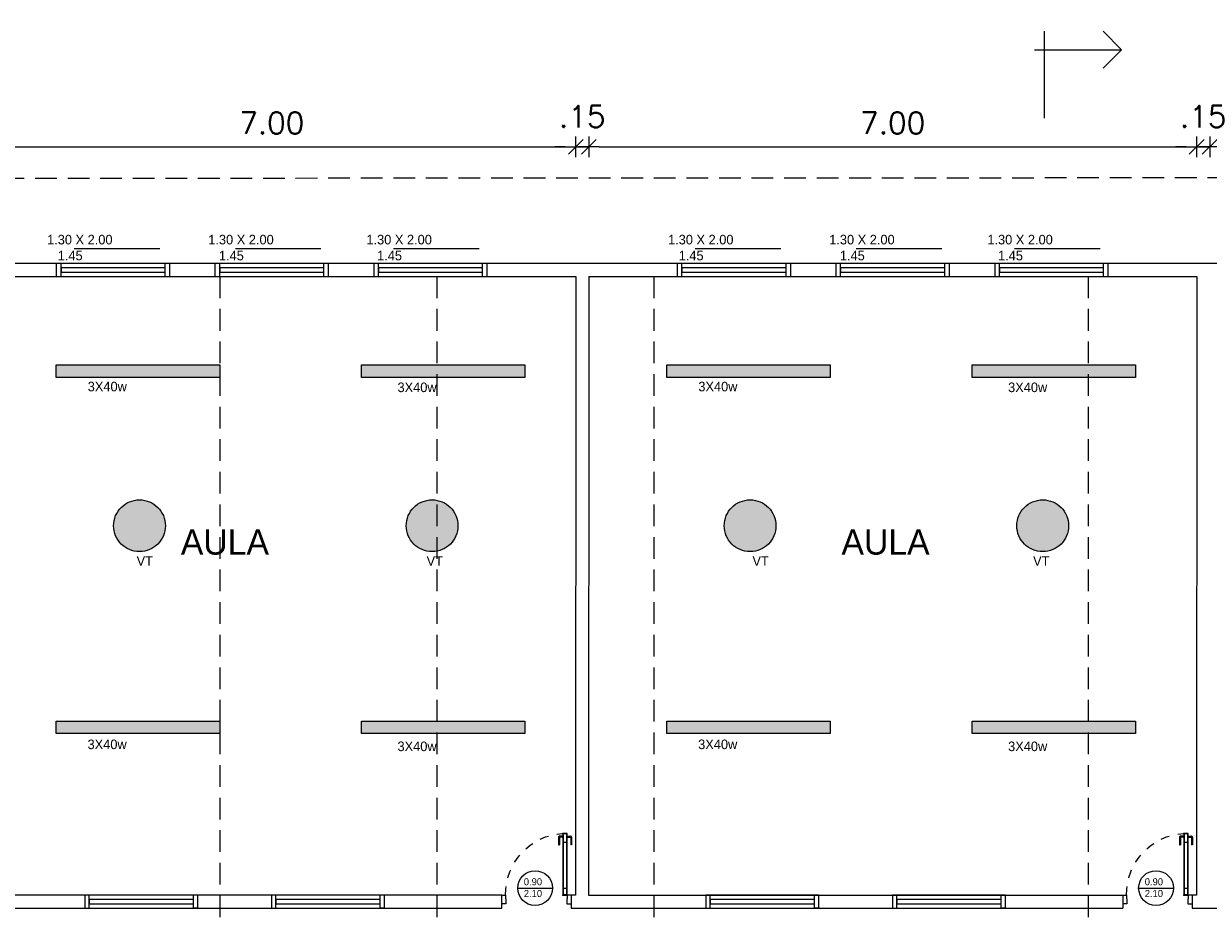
# Model space of a CAD drawing. Header units: millimetres. Extents: x 2426 to 2846, y 395 to 617.
# Tile 47 of 58: x 2659 to 2672, y 491 to 501. Entities that reach past the tile are written whole.
import ezdxf

# ---------------------------------------------------------------- set-up
doc = ezdxf.new("R2010")
doc.units = ezdxf.units.MM
for name, pattern in [('ACAD_ISO04W100', [30, 24, -3, 0, -3]), ('DASHED2', [0.375, 0.25, -0.125]), ('HIDDEN', [0.375, 0.25, -0.125])]:
    doc.linetypes.add(name, pattern=pattern)
for name, color, linetype in [('Abertura', 2, 'Continuous'), ('Cotas', 3, 'Continuous'), ('FOLHA', 2, 'Continuous'), ('PAREDE', 6, 'Continuous')]:
    doc.layers.add(name, color=color, linetype=linetype)
doc.styles.add('SIMPLEX_8', font='simplex.shx')
doc.dimstyles.new('08', dxfattribs={"dimtxt": 0.25, "dimasz": 0.12, "dimexe": 0, "dimexo": 0, "dimgap": 0.15, "dimtad": 1, "dimzin": 4, "dimdsep": 46, "dimtxsty": 'SIMPLEX_8', "dimblk1": 'D', "dimblk2": 'D', "dimsah": 1, "dimcen": 0.09, "dimse1": 1, "dimse2": 1, "dimclre": 256, "dimclrt": 2, "dimadec": 0, "dimazin": 0, "dimtfac": 1, "dimtmove": 2, "dimatfit": 3, "dimldrblk": 'D', "dimfxl": 1, "dimtolj": 1, "dimtzin": 0, "dimarcsym": 0})

# ---------------------------------------------------------------- blocks, each defined once
blk = doc.blocks.new('puerta70 05')
at = {"color": 1, "linetype": 'Continuous'}
blk.add_line((71.829, 18.746), (71.829, 18.706), dxfattribs=at)
at = {"color": 1, "linetype": 'DASHED2', "ltscale": 0.01}
blk.add_lwpolyline([(71.199, 18.751, -0.402216), (71.909, 19.411, -0.402216)], format="xyb", dxfattribs=at)
at = {"color": 2, "linetype": 'Continuous'}
for points in [[(71.909, 19.411), (71.954, 19.411), (71.954, 19.406), (72.009, 19.406), (72.009, 19.456)], [(71.909, 19.456), (71.909, 19.411)], [(71.909, 18.701), (71.954, 18.701), (71.954, 18.706), (72.009, 18.706), (72.009, 18.656)], [(71.909, 18.656), (71.909, 18.701)]]:
    blk.add_lwpolyline(points, dxfattribs=at)
blk.add_lwpolyline([(71.909, 18.701), (71.199, 18.701), (71.199, 18.751), (71.909, 18.751)], close=True, dxfattribs=at)
at = {"color": 1, "linetype": 'Continuous'}
blk.add_lwpolyline([(71.904, 18.706), (71.204, 18.706), (71.204, 18.746), (71.904, 18.746)], close=True, dxfattribs=at)
for points in [[(71.226, 18.751), (71.226, 18.755)], [(71.226, 18.755), (71.251, 18.755)], [(71.226, 18.701), (71.226, 18.696)], [(71.226, 18.696), (71.251, 18.696)], [(71.232, 18.755), (71.232, 18.791)], [(71.232, 18.696), (71.232, 18.661)], [(71.242, 18.801), (71.332, 18.801)], [(71.242, 18.755), (71.242, 18.791)], [(71.242, 18.791), (71.332, 18.791)], [(71.242, 18.696), (71.242, 18.661)], [(71.251, 18.755), (71.251, 18.751)], [(71.251, 18.696), (71.251, 18.701)], [(71.299, 18.746), (71.299, 18.706)], [(71.332, 18.801), (71.332, 18.791)], [(71.242, 18.661), (71.332, 18.661)], [(71.242, 18.651), (71.332, 18.651)], [(71.332, 18.651), (71.332, 18.661)]]:
    blk.add_lwpolyline(points, dxfattribs=at)
for points in [[(71.232, 18.791, -0.414214), (71.242, 18.801, -0.414214)], [(71.242, 18.651, -0.414214), (71.232, 18.661, -0.414214)]]:
    blk.add_lwpolyline(points, format="xyb", dxfattribs=at)
at = {"linetype": 'Continuous'}
for p in [(71.199, 18.751), (71.904, 18.746), (71.904, 18.746)]:
    blk.add_point(p, dxfattribs=at)
at = {"color": 2, "linetype": 'Continuous'}
blk.add_point((71.909, 18.751), dxfattribs=at)
blk = doc.blocks.new('A$C7BF3546D')
at = {"layer": 'FOLHA'}
for p, q in [((0, 0.788), (0.212, 1)), ((0.887, 0), (0.887, 1)), ((1, 0.788), (0, 0.788)), ((0, 0.788), (0.212, 0.575))]:
    blk.add_line(p, q, dxfattribs=at)
blk = doc.blocks.new('D')
for p, q in [((-1, 0), (1, 0)), ((0, -1), (0, 1))]:
    blk.add_line(p, q)
at = {"color": 4}
blk.add_line((-0.71, -0.71), (0.71, 0.71), dxfattribs=at)
blk = doc.blocks.new('*D418')
at = {"layer": 'Cotas', "color": 0, "lineweight": -2, "transparency": 16777216}
blk.add_line((2658.25, 499.774), (2665.01, 499.774), dxfattribs=at)
at = {"layer": 'Defpoints', "color": 0, "transparency": 16777216}
for p in [(2665.13, 499.774), (2658.13, 498.284), (2665.13, 498.284)]:
    blk.add_point(p, dxfattribs=at)
at = {"layer": 'Cotas', "color": 0, "lineweight": -2, "transparency": 16777216, "xscale": 0.12, "yscale": 0.12, "zscale": 0.12, "rotation": 180}
blk.add_blockref('D', (2658.13, 499.774), dxfattribs=at)
at = {"layer": 'Cotas', "color": 0, "lineweight": -2, "transparency": 16777216, "xscale": 0.12, "yscale": 0.12, "zscale": 0.12}
blk.add_blockref('D', (2665.13, 499.774), dxfattribs=at)
at = {"layer": 'Cotas', "color": 2, "transparency": 16777216, "insert": (2661.63, 500.049), "char_height": 0.25, "attachment_point": 5, "style": 'SIMPLEX_8'}
blk.add_mtext('\\A1;7.00', dxfattribs=at)
blk = doc.blocks.new('*D419')
at = {"layer": 'Cotas', "color": 0, "lineweight": -2, "transparency": 16777216}
for p, q in [((2665.01, 499.774), (2664.89, 499.774)), ((2665.13, 499.774), (2665.28, 499.774)), ((2665.4, 499.774), (2665.52, 499.774))]:
    blk.add_line(p, q, dxfattribs=at)
at = {"layer": 'Defpoints', "color": 0, "transparency": 16777216}
for p in [(2665.28, 499.774), (2665.13, 498.284), (2665.28, 498.284)]:
    blk.add_point(p, dxfattribs=at)
at = {"layer": 'Cotas', "color": 0, "lineweight": -2, "transparency": 16777216, "xscale": 0.12, "yscale": 0.12, "zscale": 0.12}
blk.add_blockref('D', (2665.13, 499.774), dxfattribs=at)
at = {"layer": 'Cotas', "color": 0, "lineweight": -2, "transparency": 16777216, "xscale": 0.12, "yscale": 0.12, "zscale": 0.12, "rotation": 180}
blk.add_blockref('D', (2665.28, 499.774), dxfattribs=at)
at = {"layer": 'Cotas', "color": 2, "transparency": 16777216, "insert": (2665.205, 500.124), "char_height": 0.25, "attachment_point": 5, "style": 'SIMPLEX_8'}
blk.add_mtext('\\A1;.15', dxfattribs=at)
blk = doc.blocks.new('*D420')
at = {"layer": 'Cotas', "color": 0, "lineweight": -2, "transparency": 16777216}
blk.add_line((2665.4, 499.774), (2672.16, 499.774), dxfattribs=at)
at = {"layer": 'Defpoints', "color": 0, "transparency": 16777216}
for p in [(2672.28, 499.774), (2665.28, 498.284), (2672.28, 498.284)]:
    blk.add_point(p, dxfattribs=at)
at = {"layer": 'Cotas', "color": 0, "lineweight": -2, "transparency": 16777216, "xscale": 0.12, "yscale": 0.12, "zscale": 0.12, "rotation": 180}
blk.add_blockref('D', (2665.28, 499.774), dxfattribs=at)
at = {"layer": 'Cotas', "color": 0, "lineweight": -2, "transparency": 16777216, "xscale": 0.12, "yscale": 0.12, "zscale": 0.12}
blk.add_blockref('D', (2672.28, 499.774), dxfattribs=at)
at = {"layer": 'Cotas', "color": 2, "transparency": 16777216, "insert": (2668.78, 500.049), "char_height": 0.25, "attachment_point": 5, "style": 'SIMPLEX_8'}
blk.add_mtext('\\A1;7.00', dxfattribs=at)
blk = doc.blocks.new('*D421')
at = {"layer": 'Cotas', "color": 0, "lineweight": -2, "transparency": 16777216}
for p, q in [((2672.16, 499.774), (2672.04, 499.774)), ((2672.28, 499.774), (2672.43, 499.774)), ((2672.55, 499.774), (2672.67, 499.774))]:
    blk.add_line(p, q, dxfattribs=at)
at = {"layer": 'Defpoints', "color": 0, "transparency": 16777216}
for p in [(2672.43, 499.774), (2672.28, 498.284), (2672.43, 498.284)]:
    blk.add_point(p, dxfattribs=at)
at = {"layer": 'Cotas', "color": 0, "lineweight": -2, "transparency": 16777216, "xscale": 0.12, "yscale": 0.12, "zscale": 0.12}
blk.add_blockref('D', (2672.28, 499.774), dxfattribs=at)
at = {"layer": 'Cotas', "color": 0, "lineweight": -2, "transparency": 16777216, "xscale": 0.12, "yscale": 0.12, "zscale": 0.12, "rotation": 180}
blk.add_blockref('D', (2672.43, 499.774), dxfattribs=at)
at = {"layer": 'Cotas', "color": 2, "transparency": 16777216, "insert": (2672.355, 500.124), "char_height": 0.25, "attachment_point": 5, "style": 'SIMPLEX_8'}
blk.add_mtext('\\A1;.15', dxfattribs=at)
blk = doc.blocks.new('*D422')
at = {"layer": 'Cotas', "color": 0, "lineweight": -2, "transparency": 16777216}
blk.add_line((2672.55, 499.774), (2679.31, 499.774), dxfattribs=at)
at = {"layer": 'Defpoints', "color": 0, "transparency": 16777216}
for p in [(2679.43, 499.774), (2672.43, 498.284), (2679.43, 498.284)]:
    blk.add_point(p, dxfattribs=at)
at = {"layer": 'Cotas', "color": 0, "lineweight": -2, "transparency": 16777216, "xscale": 0.12, "yscale": 0.12, "zscale": 0.12, "rotation": 180}
blk.add_blockref('D', (2672.43, 499.774), dxfattribs=at)
at = {"layer": 'Cotas', "color": 0, "lineweight": -2, "transparency": 16777216, "xscale": 0.12, "yscale": 0.12, "zscale": 0.12}
blk.add_blockref('D', (2679.43, 499.774), dxfattribs=at)
at = {"layer": 'Cotas', "color": 2, "transparency": 16777216, "insert": (2675.93, 500.049), "char_height": 0.25, "attachment_point": 5, "style": 'SIMPLEX_8'}
blk.add_mtext('\\A1;7.00', dxfattribs=at)
blk = doc.blocks.new('*D410')
at = {"layer": 'Cotas', "color": 0, "lineweight": -2, "transparency": 16777216}
blk.add_line((2651.15, 502.422), (2701.16, 502.422), dxfattribs=at)
at = {"layer": 'Defpoints', "color": 0, "transparency": 16777216}
for p in [(2701.28, 502.422), (2651.03, 498.284), (2701.28, 498.285)]:
    blk.add_point(p, dxfattribs=at)
at = {"layer": 'Cotas', "color": 0, "lineweight": -2, "transparency": 16777216, "xscale": 0.12, "yscale": 0.12, "zscale": 0.12, "rotation": 180}
blk.add_blockref('D', (2651.03, 502.422), dxfattribs=at)
at = {"layer": 'Cotas', "color": 0, "lineweight": -2, "transparency": 16777216, "xscale": 0.12, "yscale": 0.12, "zscale": 0.12}
blk.add_blockref('D', (2701.28, 502.422), dxfattribs=at)
at = {"layer": 'Cotas', "color": 2, "transparency": 16777216, "insert": (2676.155, 502.697), "char_height": 0.25, "attachment_point": 5, "style": 'SIMPLEX_8'}
blk.add_mtext('\\A1;50.25', dxfattribs=at)

msp = doc.modelspace()

# ---------------------------------------------------------------- hatches: boundary and pattern name
at = {"layer": 'PAREDE', "linetype": 'ACAD_ISO04W100', "transparency": 33554687}
h = msp.add_hatch(color=3, dxfattribs=at)
h.dxf.hatch_style = 1
h.paths.add_polyline_path([(2661.03, 497.265), (2659.148, 497.265), (2659.148, 497.121), (2661.03, 497.121)])
h = msp.add_hatch(color=3, dxfattribs=at)
h.dxf.hatch_style = 1
h.paths.add_polyline_path([(2664.545, 497.265), (2662.663, 497.265), (2662.663, 497.121), (2664.545, 497.121)])
h = msp.add_hatch(color=3, dxfattribs=at)
h.dxf.hatch_style = 1
h.paths.add_polyline_path([(2668.061, 497.265), (2666.179, 497.265), (2666.179, 497.121), (2668.061, 497.121)])
h = msp.add_hatch(color=3, dxfattribs=at)
h.dxf.hatch_style = 1
h.paths.add_polyline_path([(2671.575, 497.265), (2669.693, 497.265), (2669.693, 497.121), (2671.575, 497.121)])
h = msp.add_hatch(color=2, dxfattribs=at)
h.dxf.hatch_style = 1
h.paths.add_polyline_path([(2659.809, 495.414, 1), (2660.405, 495.414, 1)])
h = msp.add_hatch(color=2, dxfattribs=at)
h.dxf.hatch_style = 1
h.paths.add_polyline_path([(2663.178, 495.414, 1), (2663.773, 495.414, 1)])
h = msp.add_hatch(color=2, dxfattribs=at)
h.dxf.hatch_style = 1
h.paths.add_polyline_path([(2666.84, 495.414, 1), (2667.436, 495.414, 1)])
h = msp.add_hatch(color=2, dxfattribs=at)
h.dxf.hatch_style = 1
h.paths.add_polyline_path([(2670.209, 495.414, 1), (2670.804, 495.414, 1)])
h = msp.add_hatch(color=3, dxfattribs=at)
h.dxf.hatch_style = 1
h.paths.add_polyline_path([(2661.03, 493.165), (2659.148, 493.165), (2659.148, 493.021), (2661.03, 493.021)])
h = msp.add_hatch(color=3, dxfattribs=at)
h.dxf.hatch_style = 1
h.paths.add_polyline_path([(2664.545, 493.165), (2662.663, 493.165), (2662.663, 493.021), (2664.545, 493.021)])
h = msp.add_hatch(color=3, dxfattribs=at)
h.dxf.hatch_style = 1
h.paths.add_polyline_path([(2668.061, 493.165), (2666.179, 493.165), (2666.179, 493.021), (2668.061, 493.021)])
h = msp.add_hatch(color=3, dxfattribs=at)
h.dxf.hatch_style = 1
h.paths.add_polyline_path([(2671.575, 493.165), (2669.693, 493.165), (2669.693, 493.021), (2671.575, 493.021)])

# ---------------------------------------------------------------- linework, layer by layer
at = {"color": 1}
for p, q in [((2659.356, 498.604), (2660.34, 498.604)), ((2661.211, 498.604), (2662.196, 498.604)), ((2663.032, 498.604), (2664.017, 498.604)), ((2666.506, 498.604), (2667.49, 498.604)), ((2668.361, 498.604), (2669.346, 498.604)), ((2670.182, 498.604), (2671.167, 498.604))]:
    msp.add_line(p, q, dxfattribs=at)
at = {"color": 6}
for p, q in [((2657.98, 498.434), (2701.28, 498.434)), ((2658.13, 498.284), (2665.13, 498.284)), ((2665.13, 498.284), (2665.128, 491.164)), ((2665.28, 498.284), (2665.278, 491.164)), ((2665.28, 498.284), (2672.28, 498.284)), ((2672.28, 498.284), (2672.278, 491.164)), ((2664.278, 491.164), (2658.128, 491.164)), ((2664.278, 491.014), (2664.278, 491.164)), ((2665.128, 491.164), (2665.078, 491.164)), ((2665.078, 491.164), (2665.078, 491.014)), ((2665.278, 491.164), (2671.428, 491.164)), ((2671.428, 491.164), (2671.428, 491.014)), ((2672.278, 491.164), (2672.228, 491.164)), ((2672.228, 491.164), (2672.228, 491.014)), ((2658.13, 491.014), (2664.278, 491.014)), ((2665.078, 491.014), (2671.428, 491.014)), ((2672.228, 491.014), (2678.578, 491.014))]:
    msp.add_line(p, q, dxfattribs=at)
at = {"color": 2}
for p, q in [((2659.153, 498.284), (2659.153, 498.434)), ((2659.153, 498.434), (2660.453, 498.434)), ((2659.203, 498.282), (2659.203, 498.432)), ((2660.403, 498.282), (2660.403, 498.432)), ((2660.453, 498.434), (2660.453, 498.284)), ((2660.98, 498.284), (2660.98, 498.434)), ((2660.98, 498.434), (2662.28, 498.434)), ((2661.03, 498.282), (2661.03, 498.432)), ((2662.23, 498.282), (2662.23, 498.432)), ((2662.28, 498.434), (2662.28, 498.284)), ((2662.808, 498.284), (2662.808, 498.434)), ((2662.808, 498.434), (2664.108, 498.434)), ((2662.858, 498.282), (2662.858, 498.432)), ((2664.058, 498.282), (2664.058, 498.432)), ((2664.108, 498.434), (2664.108, 498.284)), ((2666.303, 498.284), (2666.303, 498.434)), ((2666.303, 498.434), (2667.603, 498.434)), ((2666.353, 498.282), (2666.353, 498.432)), ((2667.553, 498.282), (2667.553, 498.432)), ((2667.603, 498.434), (2667.603, 498.284)), ((2668.13, 498.284), (2668.13, 498.434)), ((2668.13, 498.434), (2669.43, 498.434)), ((2668.18, 498.282), (2668.18, 498.432)), ((2669.38, 498.282), (2669.38, 498.432)), ((2669.43, 498.434), (2669.43, 498.284)), ((2669.958, 498.284), (2669.958, 498.434)), ((2669.958, 498.434), (2671.258, 498.434)), ((2670.008, 498.282), (2670.008, 498.432)), ((2671.208, 498.282), (2671.208, 498.432)), ((2671.258, 498.434), (2671.258, 498.284)), ((2659.153, 498.284), (2660.453, 498.284)), ((2660.98, 498.284), (2662.28, 498.284)), ((2662.808, 498.284), (2664.108, 498.284)), ((2666.303, 498.284), (2667.603, 498.284)), ((2668.13, 498.284), (2669.43, 498.284)), ((2669.958, 498.284), (2671.258, 498.284)), ((2659.478, 491.164), (2659.478, 491.014)), ((2659.528, 491.014), (2659.528, 491.164)), ((2660.728, 491.014), (2660.728, 491.164)), ((2660.778, 491.014), (2660.778, 491.164)), ((2661.628, 491.164), (2661.628, 491.014)), ((2661.678, 491.014), (2661.678, 491.164)), ((2662.878, 491.014), (2662.878, 491.164)), ((2662.928, 491.014), (2662.928, 491.164)), ((2666.628, 491.164), (2666.628, 491.014)), ((2666.678, 491.014), (2666.678, 491.164)), ((2667.878, 491.014), (2667.878, 491.164)), ((2667.928, 491.014), (2667.928, 491.164)), ((2668.778, 491.164), (2668.778, 491.014)), ((2668.828, 491.014), (2668.828, 491.164)), ((2670.028, 491.014), (2670.028, 491.164)), ((2670.078, 491.014), (2670.078, 491.164)), ((2659.478, 491.014), (2660.778, 491.014)), ((2660.778, 491.014), (2660.728, 491.014)), ((2661.628, 491.014), (2662.928, 491.014)), ((2662.928, 491.014), (2662.878, 491.014)), ((2666.628, 491.014), (2667.928, 491.014)), ((2667.928, 491.014), (2667.878, 491.014)), ((2668.778, 491.014), (2670.078, 491.014)), ((2670.078, 491.014), (2670.028, 491.014))]:
    msp.add_line(p, q, dxfattribs=at)
at = {"color": 1}
for points in [[(2659.203, 498.332), (2660.403, 498.332), (2660.403, 498.382), (2659.203, 498.382)], [(2661.03, 498.332), (2662.23, 498.332), (2662.23, 498.382), (2661.03, 498.382)], [(2662.858, 498.332), (2664.058, 498.332), (2664.058, 498.382), (2662.858, 498.382)], [(2666.353, 498.332), (2667.553, 498.332), (2667.553, 498.382), (2666.353, 498.382)], [(2668.18, 498.332), (2669.38, 498.332), (2669.38, 498.382), (2668.18, 498.382)], [(2670.008, 498.332), (2671.208, 498.332), (2671.208, 498.382), (2670.008, 498.382)], [(2659.528, 491.064), (2660.728, 491.064), (2660.728, 491.114), (2659.528, 491.114)], [(2661.678, 491.064), (2662.878, 491.064), (2662.878, 491.114), (2661.678, 491.114)], [(2666.678, 491.064), (2667.878, 491.064), (2667.878, 491.114), (2666.678, 491.114)], [(2668.828, 491.064), (2670.028, 491.064), (2670.028, 491.114), (2668.828, 491.114)]]:
    msp.add_lwpolyline(points, close=True, dxfattribs=at)
at = {"color": 2}
for points in [[(2659.478, 491.014), (2660.778, 491.014), (2660.778, 491.164), (2659.478, 491.164)], [(2661.628, 491.014), (2662.928, 491.014), (2662.928, 491.164), (2661.628, 491.164)], [(2666.628, 491.014), (2667.928, 491.014), (2667.928, 491.164), (2666.628, 491.164)], [(2668.778, 491.014), (2670.078, 491.014), (2670.078, 491.164), (2668.778, 491.164)]]:
    msp.add_lwpolyline(points, close=True, dxfattribs=at)
at = {"layer": 'Cotas', "color": 1, "linetype": 'HIDDEN'}
msp.add_line((2661.031, 498.284), (2661.03, 488.366), dxfattribs=at)
at = {"layer": 'Cotas', "color": 1, "linetype": 'DASHED2'}
for p, q in [((2663.53, 498.284), (2663.53, 488.367)), ((2666.03, 498.284), (2666.03, 488.368)), ((2671.03, 498.284), (2671.03, 488.37))]:
    msp.add_line(p, q, dxfattribs=at)
at = {"layer": 'Cotas', "color": 1}
for p, q in [((2664.462, 491.244), (2664.862, 491.244)), ((2671.612, 491.244), (2672.012, 491.244))]:
    msp.add_line(p, q, dxfattribs=at)
at = {"layer": 'Cotas', "color": 2, "linetype": 'HIDDEN'}
msp.add_lwpolyline([(2651.03, 499.411), (2701.28, 499.434), (2701.28, 488.384), (2651.03, 488.361)], close=True, dxfattribs=at)
at = {"layer": 'Cotas', "linetype": 'ACAD_ISO04W100'}
for points in [[(2659.148, 497.265), (2661.03, 497.265), (2661.03, 497.121), (2659.148, 497.121)], [(2662.663, 497.265), (2664.545, 497.265), (2664.545, 497.121), (2662.663, 497.121)], [(2666.179, 497.265), (2668.061, 497.265), (2668.061, 497.121), (2666.179, 497.121)], [(2669.693, 497.265), (2671.575, 497.265), (2671.575, 497.121), (2669.693, 497.121)], [(2659.148, 493.165), (2661.03, 493.165), (2661.03, 493.021), (2659.148, 493.021)], [(2662.663, 493.165), (2664.545, 493.165), (2664.545, 493.021), (2662.663, 493.021)], [(2666.179, 493.165), (2668.061, 493.165), (2668.061, 493.021), (2666.179, 493.021)], [(2669.693, 493.165), (2671.575, 493.165), (2671.575, 493.021), (2669.693, 493.021)]]:
    msp.add_lwpolyline(points, close=True, dxfattribs=at)
for centre in [(2660.107, 495.414), (2663.476, 495.414), (2667.138, 495.414), (2670.507, 495.414)]:
    msp.add_circle(centre, 0.298, dxfattribs=at)
at = {"layer": 'Cotas', "color": 2}
for centre in [(2664.662, 491.244), (2671.812, 491.244)]:
    msp.add_circle(centre, 0.2, dxfattribs=at)

# ---------------------------------------------------------------- block references
at = {"layer": 'Abertura', "color": 2, "xscale": -1, "rotation": 90}
for p in [(2683.733, 563.072), (2690.883, 563.072)]:
    msp.add_blockref('puerta70 05', p, dxfattribs=at)
at = {"layer": 'FOLHA', "color": 1, "xscale": -1}
msp.add_blockref('A$C7BF3546D', (2671.414, 500.105), dxfattribs=at)

# ---------------------------------------------------------------- texts
for s, width, insert, char_height, attachment_point in [('\\A1;{\\fZurich Cn BT|b0|i0|c0|p34;\\C2;     1.30 X 2.00\\P        1.45}', 1.99287, (2658.838, 498.762), 0.11019, 1), ('\\A1;{\\fZurich Cn BT|b0|i0|c0|p34;\\C2;     1.30 X 2.00\\P        1.45}', 1.99287, (2660.694, 498.762), 0.11019, 1), ('\\A1;{\\fZurich Cn BT|b0|i0|c0|p34;\\C2;     1.30 X 2.00\\P        1.45}', 1.99287, (2662.515, 498.762), 0.11019, 1), ('\\A1;{\\fZurich Cn BT|b0|i0|c0|p34;\\C2;     1.30 X 2.00\\P        1.45}', 1.99287, (2665.988, 498.762), 0.11019, 1), ('\\A1;{\\fZurich Cn BT|b0|i0|c0|p34;\\C2;     1.30 X 2.00\\P        1.45}', 1.99287, (2667.844, 498.762), 0.11019, 1), ('\\A1;{\\fZurich Cn BT|b0|i0|c0|p34;\\C2;     1.30 X 2.00\\P        1.45}', 1.99287, (2669.665, 498.762), 0.11019, 1), ('\\A1;{\\fZurich Cn BT|b0|i0|c0|p34;\\C2;     3X40w        }', 1.99287, (2659.306, 497.071), 0.11019, 1), ('\\A1;{\\fZurich Cn BT|b0|i0|c0|p34;\\C2;     3X40w        }', 1.99287, (2662.873, 497.062), 0.11019, 1), ('\\A1;{\\fZurich Cn BT|b0|i0|c0|p34;\\C2;     3X40w        }', 1.99287, (2666.337, 497.071), 0.11019, 1), ('\\A1;{\\fZurich Cn BT|b0|i0|c0|p34;\\C2;     3X40w        }', 1.99287, (2669.904, 497.062), 0.11019, 1), ('\\A1;{\\fZurich Cn BT|b0|i0|c0|p34;\\C2;AULA}', 1.78628, (2660.583, 495.077), 0.29056, 7), ('\\A1;{\\fZurich Cn BT|b0|i0|c0|p34;\\C2;AULA}', 2.03465, (2668.19, 495.077), 0.29056, 7), ('\\A1;{\\fZurich Cn BT|b0|i0|c0|p34;\\C2;     VT       }', 1.99287, (2659.869, 495.063), 0.11019, 1), ('\\A1;{\\fZurich Cn BT|b0|i0|c0|p34;\\C2;     VT       }', 1.99287, (2663.208, 495.063), 0.11019, 1), ('\\A1;{\\fZurich Cn BT|b0|i0|c0|p34;\\C2;     VT       }', 1.99287, (2666.96, 495.063), 0.11019, 1), ('\\A1;{\\fZurich Cn BT|b0|i0|c0|p34;\\C2;     VT       }', 1.99287, (2670.192, 495.063), 0.11019, 1), ('\\A1;{\\fZurich Cn BT|b0|i0|c0|p34;\\C2;     3X40w        }', 1.99287, (2659.304, 492.953), 0.11019, 1), ('\\A1;{\\fZurich Cn BT|b0|i0|c0|p34;\\C2;     3X40w        }', 1.99287, (2662.873, 492.93), 0.11019, 1), ('\\A1;{\\fZurich Cn BT|b0|i0|c0|p34;\\C2;     3X40w        }', 1.99287, (2666.335, 492.953), 0.11019, 1), ('\\A1;{\\fZurich Cn BT|b0|i0|c0|p34;\\C2;     3X40w        }', 1.99287, (2669.904, 492.93), 0.11019, 1), ('\\A1;{\\fZurich Cn BT|b0|i0|c0|p34;\\C2;0.90\\P2.10}', 0.42722, (2664.532, 491.357), 0.08091, 1), ('\\A1;{\\fZurich Cn BT|b0|i0|c0|p34;\\C2;0.90\\P2.10}', 0.42722, (2671.682, 491.357), 0.08091, 1)]:
    msp.add_mtext_dynamic_manual_height_columns(s, width=width, gutter_width=1, heights=[0], dxfattribs=dict(insert=insert, char_height=char_height, attachment_point=attachment_point))

# ---------------------------------------------------------------- dimensions: what is measured, and where the dimension line sits
at = {"layer": 'Cotas', "color": 1}
for base, p1, p2, picture, middle in [((2701.28, 502.422), (2651.03, 498.284), (2701.28, 498.285), '*D410', (2676.155, 502.697)), ((2665.13, 499.774), (2658.13, 498.284), (2665.13, 498.284), '*D418', (2661.63, 500.049)), ((2665.28, 499.774), (2665.13, 498.284), (2665.28, 498.284), '*D419', (2665.205, 500.124)), ((2672.28, 499.774), (2665.28, 498.284), (2672.28, 498.284), '*D420', (2668.78, 500.049)), ((2672.43, 499.774), (2672.28, 498.284), (2672.43, 498.284), '*D421', (2672.355, 500.124)), ((2679.43, 499.774), (2672.43, 498.284), (2679.43, 498.284), '*D422', (2675.93, 500.049))]:
    dim = msp.add_linear_dim(base=base, p1=p1, p2=p2, dimstyle='08', dxfattribs=at)
    dim.commit()
    dim.dimension.update_dxf_attribs({"geometry": picture, "text_midpoint": middle})

doc.saveas('drawing.dxf')
